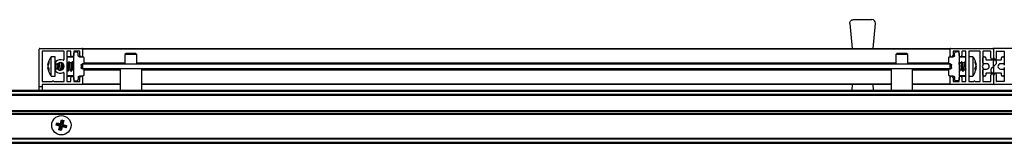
# Model space of a CAD drawing. Header units: millimetres. Extents: x 3352.2 to 3353.8, y 2919.7 to 2919.75.
# Tile 2 of 4: x 3352.6 to 3353.01, y 2919.7 to 2919.75. Entities that reach past the tile are written whole.
import ezdxf

# ---------------------------------------------------------------- set-up
doc = ezdxf.new("R2010")
doc.units = ezdxf.units.MM
doc.layers.add('SANINDUSA', color=3, linetype='Continuous')

msp = doc.modelspace()

# ---------------------------------------------------------------- linework, layer by layer
at = {"layer": 'SANINDUSA'}
for p, q in [((3352.942740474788, 2919.749021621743), (3352.950423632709, 2919.749021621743)), ((3352.941248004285, 2919.747371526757), (3352.9412404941, 2919.747521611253)), ((3352.941248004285, 2919.747371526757), (3352.942278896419, 2919.737121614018)), ((3352.950885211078, 2919.737121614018), (3352.951916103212, 2919.747371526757)), ((3352.605782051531, 2919.721121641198), (3352.605782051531, 2919.736821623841)), ((3352.606082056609, 2919.737121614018), (3352.623482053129, 2919.737121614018)), ((3352.623782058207, 2919.737121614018), (3352.982782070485, 2919.737121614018)), ((3352.623782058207, 2919.737121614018), (3352.623782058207, 2919.736821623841)), ((3352.982782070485, 2919.736821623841), (3352.623782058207, 2919.736821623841)), ((3352.623782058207, 2919.736821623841), (3352.623782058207, 2919.734221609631)), ((3352.982782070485, 2919.736821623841), (3352.982782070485, 2919.737121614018)), ((3352.982782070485, 2919.734221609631), (3352.982782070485, 2919.736821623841)), ((3352.983082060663, 2919.737121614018), (3353.000482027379, 2919.737121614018)), ((3353.000782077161, 2919.736821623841), (3353.000782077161, 2919.733221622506)), ((3353.018482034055, 2919.737121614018), (3353.001082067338, 2919.737121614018)), ((3352.606982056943, 2919.735821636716), (3352.606982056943, 2919.723421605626)), ((3352.615982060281, 2919.73592165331), (3352.607082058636, 2919.73592165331)), ((3352.612472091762, 2919.733621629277), (3352.610748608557, 2919.733621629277)), ((3352.610748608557, 2919.727231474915), (3352.610748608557, 2919.733621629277)), ((3352.612472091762, 2919.727231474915), (3352.612472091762, 2919.733621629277)), ((3352.616082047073, 2919.732479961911), (3352.616082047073, 2919.735821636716)), ((3352.617282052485, 2919.735821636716), (3352.617282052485, 2919.723421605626)), ((3352.620082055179, 2919.733421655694), (3352.617282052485, 2919.733421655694)), ((3352.618782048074, 2919.73592165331), (3352.617382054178, 2919.73592165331)), ((3352.620082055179, 2919.733621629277), (3352.61748205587, 2919.733621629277)), ((3352.618882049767, 2919.734221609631), (3352.618882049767, 2919.735821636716)), ((3352.620082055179, 2919.735821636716), (3352.620082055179, 2919.734221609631)), ((3352.620082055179, 2919.735621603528), (3352.621490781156, 2919.735597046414)), ((3352.620082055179, 2919.724121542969), (3352.620082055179, 2919.735121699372)), ((3352.622482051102, 2919.73592165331), (3352.620182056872, 2919.73592165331)), ((3352.621982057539, 2919.734112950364), (3352.621982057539, 2919.735097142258)), ((3352.622473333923, 2919.733613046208), (3352.623990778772, 2919.733586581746)), ((3352.622582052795, 2919.734221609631), (3352.622582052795, 2919.735821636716)), ((3352.623782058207, 2919.733590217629), (3352.623782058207, 2919.734221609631)), ((3352.624482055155, 2919.731135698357), (3352.624482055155, 2919.733086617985)), ((3352.641782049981, 2919.735021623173), (3352.641282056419, 2919.734521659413)), ((3352.641282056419, 2919.734521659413), (3352.641282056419, 2919.730621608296)), ((3352.643926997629, 2919.734521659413), (3352.641282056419, 2919.734521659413)), ((3352.645782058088, 2919.735021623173), (3352.641782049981, 2919.735021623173)), ((3352.64628205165, 2919.734521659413), (3352.643926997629, 2919.734521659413)), ((3352.64628205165, 2919.734521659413), (3352.645782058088, 2919.735021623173)), ((3352.64628205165, 2919.730621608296), (3352.64628205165, 2919.734521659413)), ((3352.960782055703, 2919.735021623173), (3352.960282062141, 2919.734521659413)), ((3352.960282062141, 2919.734521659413), (3352.960282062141, 2919.730621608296)), ((3352.96292698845, 2919.734521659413), (3352.960282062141, 2919.734521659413)), ((3352.96478206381, 2919.735021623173), (3352.960782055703, 2919.735021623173)), ((3352.965282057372, 2919.734521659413), (3352.96292698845, 2919.734521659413)), ((3352.965282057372, 2919.734521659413), (3352.96478206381, 2919.735021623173)), ((3352.965282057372, 2919.730621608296), (3352.965282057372, 2919.734521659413)), ((3352.982082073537, 2919.733086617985), (3352.982082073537, 2919.731135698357)), ((3352.982573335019, 2919.733586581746), (3352.984090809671, 2919.733613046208)), ((3352.982782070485, 2919.733590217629), (3352.982782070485, 2919.734221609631)), ((3352.983982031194, 2919.735821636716), (3352.983982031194, 2919.734221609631)), ((3352.986382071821, 2919.73592165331), (3352.984082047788, 2919.73592165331)), ((3352.984582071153, 2919.734112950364), (3352.984582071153, 2919.735097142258)), ((3352.98648202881, 2919.735621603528), (3352.985073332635, 2919.735597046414)), ((3352.98648202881, 2919.734221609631), (3352.98648202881, 2919.735821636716)), ((3352.98648202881, 2919.735121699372), (3352.98648202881, 2919.724121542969)), ((3352.98908204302, 2919.733621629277), (3352.98648202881, 2919.733621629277)), ((3352.989282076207, 2919.733421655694), (3352.98648202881, 2919.733421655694)), ((3352.987682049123, 2919.735821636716), (3352.987682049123, 2919.734221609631)), ((3352.989182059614, 2919.73592165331), (3352.987782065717, 2919.73592165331)), ((3352.989282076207, 2919.723421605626), (3352.989282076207, 2919.735821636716)), ((3352.990482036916, 2919.735821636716), (3352.990482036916, 2919.723421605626)), ((3352.99220550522, 2919.733621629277), (3352.990482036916, 2919.733621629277)), ((3352.995082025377, 2919.73592165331), (3352.99058205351, 2919.73592165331)), ((3352.992381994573, 2919.733326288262), (3352.992193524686, 2919.73358509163)), ((3352.99220550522, 2919.733621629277), (3352.99220550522, 2919.725621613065)), ((3352.995182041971, 2919.723421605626), (3352.995182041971, 2919.735821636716)), ((3352.996382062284, 2919.735821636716), (3352.996382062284, 2919.730176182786)), ((3352.996382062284, 2919.731121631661), (3352.996382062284, 2919.733221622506)), ((3352.999482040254, 2919.73592165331), (3352.996482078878, 2919.73592165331)), ((3352.996782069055, 2919.733621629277), (3352.997182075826, 2919.733621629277)), ((3352.997582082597, 2919.733221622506), (3352.997582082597, 2919.732521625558)), ((3352.997732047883, 2919.732371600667), (3353.001282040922, 2919.732371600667)), ((3352.999582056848, 2919.733221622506), (3352.999582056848, 2919.735821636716)), ((3353.001282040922, 2919.732371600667), (3353.003832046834, 2919.732371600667)), ((3353.00198203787, 2919.733221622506), (3353.00198203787, 2919.735821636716)), ((3353.002082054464, 2919.73592165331), (3353.005082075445, 2919.73592165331)), ((3353.003982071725, 2919.732521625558), (3353.003982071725, 2919.733221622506)), ((3353.004382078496, 2919.733621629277), (3353.004782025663, 2919.733621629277)), ((3353.005182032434, 2919.735821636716), (3353.005182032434, 2919.730176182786)), ((3353.005182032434, 2919.733221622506), (3353.005182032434, 2919.731121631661)), ((3352.609417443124, 2919.730380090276), (3352.609751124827, 2919.731620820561)), ((3352.609751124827, 2919.731043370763), (3352.609417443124, 2919.729732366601)), ((3352.609576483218, 2919.730494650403), (3352.609417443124, 2919.729822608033)), ((3352.609417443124, 2919.729732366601), (3352.609751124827, 2919.728734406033)), ((3352.609568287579, 2919.728918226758), (3352.609417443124, 2919.729510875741)), ((3352.609538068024, 2919.728910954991), (3352.609417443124, 2919.729420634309)), ((3352.609685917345, 2919.728929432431), (3352.609417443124, 2919.728863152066)), ((3352.609751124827, 2919.727959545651), (3352.609417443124, 2919.728863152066)), ((3352.609751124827, 2919.731620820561), (3352.609751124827, 2919.731043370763)), ((3352.609751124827, 2919.728734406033), (3352.609751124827, 2919.727959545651)), ((3352.612472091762, 2919.727961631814), (3352.612473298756, 2919.727983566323)), ((3352.612672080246, 2919.730774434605), (3352.612672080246, 2919.72874924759)), ((3352.612672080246, 2919.72874924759), (3352.612672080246, 2919.728468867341)), ((3352.613330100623, 2919.728560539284), (3352.613372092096, 2919.728772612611)), ((3352.613927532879, 2919.728161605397), (3352.61460382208, 2919.728161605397)), ((3352.614264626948, 2919.731044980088), (3352.614214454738, 2919.73117885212)), ((3352.614224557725, 2919.72806206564), (3352.614260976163, 2919.728161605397)), ((3352.614962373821, 2919.731081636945), (3352.614240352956, 2919.731081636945)), ((3352.614579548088, 2919.728198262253), (3352.614645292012, 2919.728022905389)), ((3352.61463410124, 2919.731220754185), (3352.614583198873, 2919.731081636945)), ((3352.614788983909, 2919.731081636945), (3352.614781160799, 2919.731232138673)), ((3352.614994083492, 2919.731167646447), (3352.614941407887, 2919.731094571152)), ((3352.617762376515, 2919.731081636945), (3352.617282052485, 2919.731081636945)), ((3352.617282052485, 2919.728161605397), (3352.617403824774, 2919.728161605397)), ((3352.617379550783, 2919.728198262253), (3352.617611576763, 2919.727579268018)), ((3352.617685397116, 2919.727569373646), (3352.61810276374, 2919.728148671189)), ((3352.618158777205, 2919.731673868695), (3352.617741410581, 2919.731094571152)), ((3352.618111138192, 2919.728161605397), (3352.618803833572, 2919.728161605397)), ((3352.618464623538, 2919.731044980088), (3352.618232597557, 2919.731663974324)), ((3352.619162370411, 2919.731081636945), (3352.618440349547, 2919.731081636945)), ((3352.618779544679, 2919.728198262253), (3352.61901157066, 2919.727579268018)), ((3352.619085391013, 2919.727569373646), (3352.619502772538, 2919.728148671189)), ((3352.619558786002, 2919.731673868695), (3352.619141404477, 2919.731094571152)), ((3352.619511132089, 2919.728161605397), (3352.620082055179, 2919.728161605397)), ((3352.619864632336, 2919.731044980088), (3352.619632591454, 2919.731663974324)), ((3352.620082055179, 2919.731081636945), (3352.619840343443, 2919.731081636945)), ((3352.62318204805, 2919.730130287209), (3352.62318204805, 2919.729112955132)), ((3352.623990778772, 2919.730635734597), (3352.623673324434, 2919.730630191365)), ((3352.623673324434, 2919.728613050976), (3352.623990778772, 2919.728607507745)), ((3352.623782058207, 2919.730621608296), (3352.623782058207, 2919.730632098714)), ((3352.623782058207, 2919.730621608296), (3352.623782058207, 2919.728621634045)), ((3352.982782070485, 2919.730621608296), (3352.623782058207, 2919.730621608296)), ((3352.982782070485, 2919.728621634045), (3352.623782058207, 2919.728621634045)), ((3352.623782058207, 2919.728611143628), (3352.623782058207, 2919.728621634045)), ((3352.62448186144, 2919.731121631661), (3352.641282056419, 2919.731121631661)), ((3352.639332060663, 2919.72812161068), (3352.62448186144, 2919.72812161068)), ((3352.624482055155, 2919.726156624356), (3352.624482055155, 2919.728107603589)), ((3352.639332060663, 2919.728621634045), (3352.639332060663, 2919.719721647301)), ((3352.64628205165, 2919.731121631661), (3352.960282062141, 2919.731121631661)), ((3352.648232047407, 2919.719721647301), (3352.648232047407, 2919.728621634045)), ((3352.958332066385, 2919.72812161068), (3352.648232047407, 2919.72812161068)), ((3352.958332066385, 2919.728621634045), (3352.958332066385, 2919.719721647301)), ((3352.965282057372, 2919.731121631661), (3352.982082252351, 2919.731121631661)), ((3352.967232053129, 2919.719721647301), (3352.967232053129, 2919.728621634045)), ((3352.982082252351, 2919.72812161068), (3352.967232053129, 2919.72812161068)), ((3352.982082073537, 2919.728107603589), (3352.982082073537, 2919.726156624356)), ((3352.982890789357, 2919.730630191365), (3352.982573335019, 2919.730635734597)), ((3352.982573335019, 2919.728607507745), (3352.982890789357, 2919.728613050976)), ((3352.982782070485, 2919.730632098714), (3352.982782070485, 2919.730621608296)), ((3352.982782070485, 2919.728621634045), (3352.982782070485, 2919.730621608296)), ((3352.982782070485, 2919.728611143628), (3352.982782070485, 2919.728621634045)), ((3352.98338205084, 2919.729112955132), (3352.98338205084, 2919.730130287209)), ((3352.986583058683, 2919.731104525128), (3352.98648202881, 2919.731239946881)), ((3352.987299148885, 2919.731081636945), (3352.986572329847, 2919.731081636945)), ((3352.986757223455, 2919.727568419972), (3352.986983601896, 2919.728190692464)), ((3352.986965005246, 2919.728161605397), (3352.98766750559, 2919.728161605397)), ((3352.987506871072, 2919.731674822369), (3352.987280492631, 2919.731052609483)), ((3352.987983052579, 2919.731104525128), (3352.987552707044, 2919.731681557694)), ((3352.987681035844, 2919.728138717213), (3352.988111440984, 2919.727561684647)), ((3352.988699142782, 2919.731081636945), (3352.987972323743, 2919.731081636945)), ((3352.988157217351, 2919.727568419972), (3352.988383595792, 2919.728190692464)), ((3352.988364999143, 2919.728161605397), (3352.989067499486, 2919.728161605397)), ((3352.988906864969, 2919.731674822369), (3352.988680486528, 2919.731052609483)), ((3352.989282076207, 2919.731239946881), (3352.98895270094, 2919.731681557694)), ((3352.989081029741, 2919.728138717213), (3352.989282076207, 2919.727869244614)), ((3352.99320298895, 2919.731730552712), (3352.993536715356, 2919.730355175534)), ((3352.99320298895, 2919.731274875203), (3352.99320298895, 2919.731730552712)), ((3352.993536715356, 2919.7298440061), (3352.99320298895, 2919.731274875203)), ((3352.99320298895, 2919.729041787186), (3352.993536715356, 2919.7298440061)), ((3352.99320298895, 2919.728189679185), (3352.99320298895, 2919.729041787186)), ((3352.99320298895, 2919.728967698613), (3352.993536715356, 2919.728888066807)), ((3352.993536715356, 2919.728888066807), (3352.99320298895, 2919.728189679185)), ((3352.993371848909, 2919.728396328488), (3352.99320298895, 2919.727920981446)), ((3352.993317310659, 2919.727912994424), (3352.993416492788, 2919.728301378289)), ((3352.993357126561, 2919.729412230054), (3352.993536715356, 2919.729399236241)), ((3352.993536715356, 2919.729711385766), (3352.993379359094, 2919.730317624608)), ((3352.993536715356, 2919.729531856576), (3352.993379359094, 2919.728925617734)), ((3352.993536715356, 2919.729399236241), (3352.993423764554, 2919.728915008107)), ((3352.993443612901, 2919.728504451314), (3352.993536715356, 2919.728888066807)), ((3352.993491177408, 2919.730487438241), (3352.993447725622, 2919.730721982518)), ((3352.996363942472, 2919.730118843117), (3352.996136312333, 2919.72979369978)), ((3352.996136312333, 2919.729449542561), (3352.996363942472, 2919.729124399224)), ((3352.996382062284, 2919.729067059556), (3352.996382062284, 2919.723421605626)), ((3352.996382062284, 2919.726021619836), (3352.996382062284, 2919.72812161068)), ((3352.997882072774, 2919.73072162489), (3352.996782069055, 2919.73072162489)), ((3352.996782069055, 2919.728521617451), (3352.997882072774, 2919.728521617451)), ((3352.999782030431, 2919.727371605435), (3352.999782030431, 2919.728498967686)), ((3352.99994755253, 2919.728870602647), (3353.000715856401, 2919.729562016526)), ((3353.000782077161, 2919.729710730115), (3353.000782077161, 2919.731871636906)), ((3353.000782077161, 2919.729532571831), (3353.000782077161, 2919.727371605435)), ((3353.001616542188, 2919.730372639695), (3353.000848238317, 2919.729681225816)), ((3353.001782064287, 2919.731871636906), (3353.001782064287, 2919.73074433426)), ((3353.004782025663, 2919.73072162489), (3353.003682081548, 2919.73072162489)), ((3353.003682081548, 2919.728521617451), (3353.004782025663, 2919.728521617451)), ((3353.005182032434, 2919.729067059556), (3353.005182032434, 2919.723421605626)), ((3353.005182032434, 2919.72812161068), (3353.005182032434, 2919.726021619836)), ((3352.610748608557, 2919.725621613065), (3352.610748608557, 2919.727231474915)), ((3352.610748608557, 2919.725621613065), (3352.612472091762, 2919.725621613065)), ((3352.612472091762, 2919.725621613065), (3352.612472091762, 2919.727231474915)), ((3352.616082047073, 2919.723421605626), (3352.616082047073, 2919.726763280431)), ((3352.617282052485, 2919.725821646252), (3352.620082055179, 2919.725821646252)), ((3352.61748205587, 2919.725621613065), (3352.620082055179, 2919.725621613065)), ((3352.618882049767, 2919.723421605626), (3352.618882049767, 2919.72502163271)), ((3352.620082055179, 2919.72502163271), (3352.620082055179, 2919.723421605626)), ((3352.621982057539, 2919.725130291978), (3352.621982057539, 2919.724146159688)), ((3352.623990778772, 2919.7256567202), (3352.622473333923, 2919.725630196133)), ((3352.622582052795, 2919.723421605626), (3352.622582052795, 2919.72502163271)), ((3352.623782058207, 2919.72502163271), (3352.623782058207, 2919.725653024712)), ((3352.623782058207, 2919.72502163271), (3352.623782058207, 2919.7224216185)), ((3352.984090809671, 2919.725630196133), (3352.982573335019, 2919.7256567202)), ((3352.982782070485, 2919.72502163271), (3352.982782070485, 2919.725653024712)), ((3352.982782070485, 2919.7224216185), (3352.982782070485, 2919.72502163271)), ((3352.983982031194, 2919.72502163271), (3352.983982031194, 2919.723421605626)), ((3352.984582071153, 2919.725130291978), (3352.984582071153, 2919.724146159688)), ((3352.98648202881, 2919.727869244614), (3352.986711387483, 2919.727561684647)), ((3352.98648202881, 2919.725821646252), (3352.989282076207, 2919.725821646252)), ((3352.98648202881, 2919.725621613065), (3352.98908204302, 2919.725621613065)), ((3352.98648202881, 2919.723421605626), (3352.98648202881, 2919.72502163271)), ((3352.987682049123, 2919.72502163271), (3352.987682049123, 2919.723421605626)), ((3352.990482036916, 2919.725621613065), (3352.99220550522, 2919.725621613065)), ((3352.992210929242, 2919.725678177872), (3352.992581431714, 2919.726161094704)), ((3352.997182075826, 2919.725621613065), (3352.996782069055, 2919.725621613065)), ((3352.997582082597, 2919.726721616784), (3352.997582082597, 2919.726021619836)), ((3353.000282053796, 2919.726871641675), (3352.997732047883, 2919.726871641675)), ((3352.999582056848, 2919.723421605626), (3352.999582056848, 2919.726021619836)), ((3353.003832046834, 2919.726871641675), (3353.000282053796, 2919.726871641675)), ((3353.000782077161, 2919.726021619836), (3353.000782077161, 2919.7224216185)), ((3353.00198203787, 2919.723421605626), (3353.00198203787, 2919.726021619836)), ((3353.003982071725, 2919.726021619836), (3353.003982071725, 2919.726721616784)), ((3353.004782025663, 2919.725621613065), (3353.004382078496, 2919.725621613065)), ((3352.606982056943, 2919.721121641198), (3352.605782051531, 2919.721121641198)), ((3352.605782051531, 2919.719721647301), (3352.605782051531, 2919.721121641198)), ((3352.606982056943, 2919.722021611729), (3352.606982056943, 2919.721121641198)), ((3352.606982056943, 2919.721121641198), (3352.606982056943, 2919.719721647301)), ((3352.607082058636, 2919.723321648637), (3352.61123204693, 2919.723321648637)), ((3352.623482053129, 2919.722121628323), (3352.607082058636, 2919.722121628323)), ((3352.611832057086, 2919.723321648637), (3352.615982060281, 2919.723321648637)), ((3352.617382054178, 2919.723321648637), (3352.618782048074, 2919.723321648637)), ((3352.620082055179, 2919.723621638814), (3352.621490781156, 2919.723646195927)), ((3352.620182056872, 2919.723321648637), (3352.622482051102, 2919.723321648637)), ((3352.623782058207, 2919.7224216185), (3352.623782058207, 2919.722121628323)), ((3352.623782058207, 2919.7224216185), (3352.639332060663, 2919.7224216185)), ((3352.639332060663, 2919.722121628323), (3352.623782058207, 2919.722121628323)), ((3352.648232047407, 2919.7224216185), (3352.958332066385, 2919.7224216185)), ((3352.958332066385, 2919.722121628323), (3352.648232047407, 2919.722121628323)), ((3352.942278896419, 2919.722121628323), (3352.94203752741, 2919.719721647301)), ((3352.951126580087, 2919.719721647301), (3352.950885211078, 2919.722121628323)), ((3352.967232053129, 2919.7224216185), (3352.982782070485, 2919.7224216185)), ((3352.982782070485, 2919.722121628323), (3352.967232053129, 2919.722121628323)), ((3352.982782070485, 2919.722121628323), (3352.982782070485, 2919.7224216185)), ((3353.000482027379, 2919.722121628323), (3352.983082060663, 2919.722121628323)), ((3352.984082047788, 2919.723321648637), (3352.986382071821, 2919.723321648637)), ((3352.98648202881, 2919.723621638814), (3352.985073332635, 2919.723646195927)), ((3352.987782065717, 2919.723321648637), (3352.989182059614, 2919.723321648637)), ((3352.99058205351, 2919.723321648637), (3352.992532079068, 2919.723321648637)), ((3352.993132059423, 2919.723321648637), (3352.995082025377, 2919.723321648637)), ((3352.996482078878, 2919.723321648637), (3352.999482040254, 2919.723321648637)), ((3353.018482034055, 2919.722121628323), (3353.001082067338, 2919.722121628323)), ((3353.005082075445, 2919.723321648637), (3353.002082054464, 2919.723321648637)), ((3352.246782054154, 2919.719721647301), (3353.754782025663, 2919.719721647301)), ((3352.246782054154, 2919.719421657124), (3353.754782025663, 2919.719421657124)), ((3353.754782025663, 2919.718021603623), (3352.246782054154, 2919.718021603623)), ((3353.754782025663, 2919.717721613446), (3352.246782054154, 2919.717721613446)), ((3353.754782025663, 2919.717621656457), (3352.246782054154, 2919.717621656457)), ((3352.246782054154, 2919.711321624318), (3353.754782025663, 2919.711321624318)), ((3352.246782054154, 2919.711221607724), (3353.754782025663, 2919.711221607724)), ((3352.246782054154, 2919.710921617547), (3353.754782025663, 2919.710921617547)), ((3353.754782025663, 2919.710021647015), (3352.246782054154, 2919.710021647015)), ((3353.754782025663, 2919.709721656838), (3352.246782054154, 2919.709721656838)), ((3353.754782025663, 2919.709621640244), (3352.246782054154, 2919.709621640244)), ((3352.611109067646, 2919.706221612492), (3352.611110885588, 2919.706221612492)), ((3352.611110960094, 2919.704221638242), (3352.611109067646, 2919.704221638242)), ((3352.611110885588, 2919.706221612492), (3352.611113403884, 2919.706221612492)), ((3352.61111347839, 2919.704221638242), (3352.611110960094, 2919.704221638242)), ((3352.611584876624, 2919.707205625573), (3352.611508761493, 2919.707205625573)), ((3352.612797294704, 2919.705324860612), (3352.613055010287, 2919.706256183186)), ((3352.613138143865, 2919.705517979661), (3352.612797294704, 2919.705324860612)), ((3352.614315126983, 2919.704843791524), (3352.612797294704, 2919.705324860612)), ((3352.613055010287, 2919.706256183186), (3352.614604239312, 2919.705888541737)), ((3352.613055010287, 2919.706256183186), (3352.613248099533, 2919.705915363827)), ((3352.613248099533, 2919.705915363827), (3352.613138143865, 2919.705517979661)), ((3352.614728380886, 2919.705077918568), (3352.613138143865, 2919.705517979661)), ((3352.613248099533, 2919.705915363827), (3352.614838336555, 2919.705475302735)), ((3352.613947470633, 2919.703294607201), (3352.614315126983, 2919.704843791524)), ((3352.614728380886, 2919.705077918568), (3352.614288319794, 2919.703487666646)), ((3352.614728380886, 2919.705077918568), (3352.614315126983, 2919.704843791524)), ((3352.614604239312, 2919.705888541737), (3352.6150853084, 2919.707406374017)), ((3352.614604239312, 2919.705888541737), (3352.614838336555, 2919.705475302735)), ((3352.614685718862, 2919.703377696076), (3352.615125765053, 2919.704967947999)), ((3352.615278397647, 2919.707065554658), (3352.614838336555, 2919.705475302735)), ((3352.615359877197, 2919.704554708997), (3352.614878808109, 2919.703036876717)), ((3352.6150853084, 2919.707406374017), (3352.615278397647, 2919.707065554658)), ((3352.6150853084, 2919.707406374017), (3352.616016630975, 2919.707148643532)), ((3352.615125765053, 2919.704967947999), (3352.615359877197, 2919.704554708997)), ((3352.615125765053, 2919.704967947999), (3352.616716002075, 2919.704527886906)), ((3352.615235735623, 2919.705365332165), (3352.615675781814, 2919.706955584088)), ((3352.615235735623, 2919.705365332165), (3352.615648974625, 2919.70559945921)), ((3352.615235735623, 2919.705365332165), (3352.616825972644, 2919.704925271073)), ((3352.615675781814, 2919.706955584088), (3352.615278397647, 2919.707065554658)), ((3352.616909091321, 2919.704187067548), (3352.615359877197, 2919.704554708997)), ((3352.616016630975, 2919.707148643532), (3352.615648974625, 2919.70559945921)), ((3352.615648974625, 2919.70559945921), (3352.617166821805, 2919.705118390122)), ((3352.615675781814, 2919.706955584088), (3352.616016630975, 2919.707148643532)), ((3352.616716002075, 2919.704527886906), (3352.616825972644, 2919.704925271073)), ((3352.616909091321, 2919.704187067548), (3352.616716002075, 2919.704527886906)), ((3352.616825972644, 2919.704925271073), (3352.617166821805, 2919.705118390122)), ((3352.617166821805, 2919.705118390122), (3352.616909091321, 2919.704187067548)), ((3352.61837892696, 2919.707205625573), (3352.618455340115, 2919.707205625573)), ((3352.618850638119, 2919.706221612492), (3352.618853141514, 2919.706221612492)), ((3352.618853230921, 2919.704221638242), (3352.618850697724, 2919.704221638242)), ((3352.618853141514, 2919.706221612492), (3352.618855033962, 2919.706221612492)), ((3352.618855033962, 2919.704221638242), (3352.618853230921, 2919.704221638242)), ((3352.246782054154, 2919.699821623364), (3353.754782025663, 2919.699821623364)), ((3353.754782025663, 2919.69972160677), (3352.246782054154, 2919.69972160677)), ((3352.611585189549, 2919.703237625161), (3352.611508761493, 2919.703237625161)), ((3352.614288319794, 2919.703487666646), (3352.613947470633, 2919.703294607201)), ((3352.614878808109, 2919.703036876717), (3352.613947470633, 2919.703294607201)), ((3352.614288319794, 2919.703487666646), (3352.614685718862, 2919.703377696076)), ((3352.614878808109, 2919.703036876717), (3352.614685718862, 2919.703377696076)), ((3352.618455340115, 2919.703237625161), (3352.618379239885, 2919.703237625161)), ((3353.754782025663, 2919.699421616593), (3352.246782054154, 2919.699421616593)), ((3353.754782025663, 2919.698021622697), (3352.246782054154, 2919.698021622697)), ((3353.754782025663, 2919.697721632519), (3352.246782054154, 2919.697721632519))]:
    msp.add_line(p, q, dxfattribs=at)
at = {"layer": 'SANINDUSA', "flags": 128}
for points in [[(3352.613911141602, 2919.728161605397), (3352.613978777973, 2919.728338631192), (3352.614072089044, 2919.728726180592)], [(3352.614933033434, 2919.731081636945), (3352.614944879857, 2919.73109916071), (3352.614998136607, 2919.731070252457), (3352.615016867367, 2919.730822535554), (3352.614998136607, 2919.730394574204), (3352.614944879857, 2919.729853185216), (3352.614865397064, 2919.729282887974), (3352.614772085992, 2919.728772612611)], [(3352.61533438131, 2919.728209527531), (3352.61537878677, 2919.728338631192), (3352.61547208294, 2919.728726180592)], [(3352.617733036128, 2919.731081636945), (3352.617744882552, 2919.73109916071), (3352.617798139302, 2919.731070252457), (3352.617816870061, 2919.730822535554), (3352.617798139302, 2919.730394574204), (3352.617744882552, 2919.729853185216), (3352.617665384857, 2919.729282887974), (3352.617572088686, 2919.728772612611)], [(3352.61810276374, 2919.728148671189), (3352.618178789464, 2919.728338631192), (3352.618272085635, 2919.728726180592)], [(3352.618267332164, 2919.731282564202), (3352.618241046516, 2919.731636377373), (3352.618166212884, 2919.731683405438), (3352.618158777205, 2919.731673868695)], [(3352.619133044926, 2919.731081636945), (3352.619144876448, 2919.73109916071), (3352.619198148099, 2919.731070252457), (3352.619216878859, 2919.730822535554), (3352.619198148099, 2919.730394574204), (3352.619144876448, 2919.729853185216), (3352.619065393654, 2919.729282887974), (3352.618972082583, 2919.728772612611)], [(3352.619502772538, 2919.728148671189), (3352.619578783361, 2919.728338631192), (3352.619672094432, 2919.728726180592)], [(3352.619667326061, 2919.731282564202), (3352.619641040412, 2919.731636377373), (3352.619566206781, 2919.731683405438), (3352.619558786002, 2919.731673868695)], [(3352.98648202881, 2919.728377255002), (3352.98656416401, 2919.728007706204), (3352.986676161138, 2919.727629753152), (3352.986751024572, 2919.727555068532), (3352.986757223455, 2919.727568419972)], [(3352.986782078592, 2919.728958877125), (3352.986688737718, 2919.729500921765), (3352.986609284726, 2919.730069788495), (3352.986555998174, 2919.730576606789), (3352.986537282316, 2919.73094234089), (3352.986555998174, 2919.731109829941), (3352.986596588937, 2919.731081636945)], [(3352.987552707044, 2919.731681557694), (3352.987513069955, 2919.73168817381), (3352.987486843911, 2919.731448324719)], [(3352.987486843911, 2919.731448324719), (3352.987513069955, 2919.730930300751), (3352.987587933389, 2919.730213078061), (3352.987699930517, 2919.729405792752), (3352.987832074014, 2919.728631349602), (3352.987964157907, 2919.728007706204), (3352.988076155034, 2919.727629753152), (3352.988151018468, 2919.727555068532), (3352.988157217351, 2919.727568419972)], [(3352.988182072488, 2919.728958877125), (3352.988088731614, 2919.729500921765), (3352.988009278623, 2919.730069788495), (3352.987955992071, 2919.730576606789), (3352.987937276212, 2919.73094234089), (3352.987955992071, 2919.731109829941), (3352.987996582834, 2919.731081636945)], [(3352.98895270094, 2919.731681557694), (3352.988913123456, 2919.73168817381), (3352.988886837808, 2919.731448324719)]]:
    msp.add_lwpolyline(points, dxfattribs=at)
at = {"layer": 'SANINDUSA'}
msp.add_circle((3352.614982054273, 2919.705221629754), 0.004000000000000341, dxfattribs=at)
for centre, radius, start, end in [((3352.950423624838, 2919.747521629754), 0.001499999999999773, 0, 90), ((3352.950423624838, 2919.747521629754), 0.001500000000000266, 354.2568061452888, 0), ((3352.606082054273, 2919.736821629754), 0.0003000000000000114, 90, 180), ((3352.623482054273, 2919.736821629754), 0.0003000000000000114, 0, 90), ((3352.983082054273, 2919.736821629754), 0.0003000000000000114, 90, 180), ((3353.000482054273, 2919.736821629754), 0.0003000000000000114, 0, 90), ((3353.001082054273, 2919.736821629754), 0.0003000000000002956, 90, 180), ((3352.607082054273, 2919.735821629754), 0.0001000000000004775, 90, 180), ((3352.614582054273, 2919.729621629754), 0.002800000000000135, 67.22602758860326, 133.3417582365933), ((3352.615782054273, 2919.73247995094), 0.0002999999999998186, 247.2260275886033, 0), ((3352.615982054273, 2919.735821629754), 0.0001000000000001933, 0, 90), ((3352.617382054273, 2919.735821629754), 0.0001000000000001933, 90, 180), ((3352.617482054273, 2919.733421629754), 0.0002000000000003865, 90, 180), ((3352.618782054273, 2919.735821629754), 0.0001000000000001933, 0, 90), ((3352.619482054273, 2919.734221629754), 0.0006000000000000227, 180, 0), ((3352.620182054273, 2919.735821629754), 0.0001000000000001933, 90, 180), ((3352.621482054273, 2919.735097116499), 0.0005000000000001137, 0, 88.99999999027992), ((3352.622482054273, 2919.735821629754), 0.0001000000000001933, 0, 90), ((3352.623182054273, 2919.734221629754), 0.0006000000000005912, 180, 0), ((3352.623982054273, 2919.73308664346), 0.0005000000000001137, 0, 88.99999999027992), ((3352.982582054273, 2919.73308664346), 0.0005000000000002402, 91.0000000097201, 180), ((3352.983382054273, 2919.734221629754), 0.0006000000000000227, 180, 0), ((3352.984082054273, 2919.735821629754), 9.999999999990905e-05, 90, 180), ((3352.985082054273, 2919.735097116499), 0.0005000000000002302, 91.0000000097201, 180), ((3352.986382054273, 2919.735821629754), 9.999999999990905e-05, 0, 90), ((3352.987082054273, 2919.734221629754), 0.0006000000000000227, 180, 0), ((3352.987782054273, 2919.735821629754), 9.999999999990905e-05, 90, 180), ((3352.989082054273, 2919.733421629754), 0.0002000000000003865, 0, 90), ((3352.989182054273, 2919.735821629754), 0.0001000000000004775, 0, 90), ((3352.990582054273, 2919.735821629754), 9.999999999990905e-05, 90, 180), ((3352.995082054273, 2919.735821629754), 9.999999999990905e-05, 0, 90), ((3352.996482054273, 2919.735821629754), 9.999999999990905e-05, 90, 180), ((3352.996782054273, 2919.733221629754), 0.0003999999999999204, 90, 180), ((3352.997182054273, 2919.733221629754), 0.0004000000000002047, 0, 90), ((3352.997732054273, 2919.732521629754), 0.0001500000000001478, 180, 270), ((3352.999482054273, 2919.735821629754), 9.999999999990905e-05, 0, 90), ((3353.000182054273, 2919.733221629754), 0.0006000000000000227, 180, 0), ((3353.001382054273, 2919.733221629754), 0.0006000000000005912, 180, 0), ((3353.001282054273, 2919.731871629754), 0.0005000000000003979, 90, 180), ((3353.001282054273, 2919.731871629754), 0.0005000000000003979, 0, 90), ((3353.002082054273, 2919.735821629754), 9.999999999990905e-05, 90, 180), ((3353.003832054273, 2919.732521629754), 0.0001499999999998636, 270, 0), ((3353.004382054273, 2919.733221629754), 0.0004000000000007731, 90, 180), ((3353.004782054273, 2919.733221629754), 0.0003999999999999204, 0, 90), ((3353.005082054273, 2919.735821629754), 9.999999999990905e-05, 0, 90), ((3352.613072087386, 2919.731221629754), 0.0006000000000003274, 133.3417582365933, 313.3417582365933), ((3352.613072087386, 2919.728021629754), 0.0006000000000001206, 46.65824176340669, 226.6582417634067), ((3352.602919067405, 2919.731048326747), 0.01069787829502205, 347.7178640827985, 359.1893982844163), ((3352.614582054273, 2919.729621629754), 0.001600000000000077, 226.6582417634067, 133.3417582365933), ((3352.596907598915, 2919.731857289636), 0.01717282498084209, 347.9893465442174, 357.5923555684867), ((3352.598274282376, 2919.731881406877), 0.01720899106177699, 347.2902058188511, 356.9313338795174), ((3352.609608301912, 2919.730906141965), 0.008667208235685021, 337.4278775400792, 2.489174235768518), ((3352.611008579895, 2919.73090609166), 0.008666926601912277, 337.4274637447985, 2.489588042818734), ((3352.603729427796, 2919.732270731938), 0.0201755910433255, 349.5723372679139, 353.6710982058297), ((3352.623982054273, 2919.73113566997), 0.0005000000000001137, 271.0000000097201, 0), ((3352.623982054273, 2919.728107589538), 0.0005000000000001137, 0, 88.99999999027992), ((3352.982582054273, 2919.73113566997), 0.0005000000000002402, 180, 268.9999999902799), ((3352.982582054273, 2919.728107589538), 0.0005000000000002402, 91.0000000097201, 180), ((3352.990146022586, 2919.729186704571), 0.002678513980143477, 185.9782181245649, 203.0327365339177), ((3352.991546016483, 2919.729186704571), 0.002678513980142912, 185.9782181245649, 203.0327365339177), ((3353.008805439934, 2919.732450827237), 0.01994381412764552, 182.8812632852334, 191.7857397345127), ((3352.996382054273, 2919.729621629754), 0.0003000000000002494, 145.0000000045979, 214.9999999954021), ((3352.996282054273, 2919.730176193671), 0.0001000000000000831, 325.0000000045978, 0), ((3352.996282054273, 2919.729067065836), 9.99999999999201e-05, 0, 34.99999999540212), ((3352.996782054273, 2919.731121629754), 0.0004000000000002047, 180, 270), ((3352.996782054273, 2919.728121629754), 0.0003999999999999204, 90, 180), ((3352.997882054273, 2919.729621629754), 0.001100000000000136, 270, 90), ((3353.000282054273, 2919.728498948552), 0.0005000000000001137, 131.9872125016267, 180), ((3353.000582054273, 2919.729710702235), 0.0001999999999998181, 311.9872125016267, 0), ((3353.000982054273, 2919.729532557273), 0.0002000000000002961, 131.9872125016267, 180), ((3353.001282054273, 2919.730744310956), 0.0005000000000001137, 311.9872125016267, 0), ((3353.003682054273, 2919.729621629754), 0.001100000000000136, 90, 270), ((3353.004782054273, 2919.731121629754), 0.0004000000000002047, 270, 0), ((3353.004782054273, 2919.728121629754), 0.0003999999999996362, 0, 90), ((3353.005282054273, 2919.730176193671), 0.0001000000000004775, 180, 214.9999999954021), ((3353.005282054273, 2919.729067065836), 0.0001000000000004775, 145.0000000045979, 180), ((3352.614582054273, 2919.729621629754), 0.002800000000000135, 226.6582417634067, 292.7739724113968), ((3352.615782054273, 2919.726763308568), 0.0003000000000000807, 0, 112.7739724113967), ((3352.617482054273, 2919.725821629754), 0.0002000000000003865, 180, 270), ((3352.619482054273, 2919.725021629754), 0.0006000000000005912, 0, 180), ((3352.621482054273, 2919.724146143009), 0.000499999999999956, 271.0000000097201, 0), ((3352.623182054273, 2919.725021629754), 0.0006000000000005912, 0, 180), ((3352.623982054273, 2919.726156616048), 0.0005000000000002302, 271.0000000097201, 0), ((3352.982582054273, 2919.726156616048), 0.0005000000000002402, 180, 268.9999999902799), ((3352.983382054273, 2919.725021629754), 0.0006000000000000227, 0, 180), ((3352.985082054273, 2919.724146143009), 0.0005000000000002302, 180, 268.9999999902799), ((3352.987082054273, 2919.725021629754), 0.0006000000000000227, 0, 180), ((3352.989082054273, 2919.725821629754), 0.0002000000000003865, 270, 0), ((3352.996782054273, 2919.726021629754), 0.0003999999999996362, 180, 270), ((3352.997182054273, 2919.726021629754), 0.0004000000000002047, 270, 0), ((3352.997732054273, 2919.726721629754), 0.000150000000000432, 90, 180), ((3353.000182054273, 2919.726021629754), 0.0006000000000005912, 0, 180), ((3353.000282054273, 2919.727371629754), 0.0005000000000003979, 180, 270), ((3353.000282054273, 2919.727371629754), 0.0005000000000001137, 270, 0), ((3353.001382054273, 2919.726021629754), 0.0006000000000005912, 0, 180), ((3353.003832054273, 2919.726721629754), 0.0001500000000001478, 0, 90), ((3353.004382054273, 2919.726021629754), 0.0004000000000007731, 180, 270), ((3353.004782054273, 2919.726021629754), 0.0003999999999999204, 270, 0), ((3352.607082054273, 2919.723421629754), 0.0001000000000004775, 180, 270), ((3352.607082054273, 2919.722021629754), 0.0001000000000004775, 90, 180), ((3352.611532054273, 2919.723196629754), 0.0003250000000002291, 22.61986493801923, 157.3801350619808), ((3352.615982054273, 2919.723421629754), 9.999999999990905e-05, 270, 0), ((3352.617382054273, 2919.723421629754), 0.0001000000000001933, 180, 270), ((3352.618782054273, 2919.723421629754), 0.0001000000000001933, 270, 0), ((3352.620182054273, 2919.723421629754), 0.0001000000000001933, 180, 270), ((3352.622482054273, 2919.723421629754), 0.0001000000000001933, 270, 0), ((3352.623482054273, 2919.722421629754), 0.0003000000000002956, 270, 0), ((3352.983082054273, 2919.722421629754), 0.0003000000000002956, 180, 270), ((3352.984082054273, 2919.723421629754), 9.999999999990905e-05, 180, 270), ((3352.986382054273, 2919.723421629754), 9.999999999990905e-05, 270, 0), ((3352.987782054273, 2919.723421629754), 0.0001000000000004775, 180, 270), ((3352.989182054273, 2919.723421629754), 0.0001000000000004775, 270, 0), ((3352.990582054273, 2919.723421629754), 9.999999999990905e-05, 180, 270), ((3352.992832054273, 2919.723196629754), 0.0003250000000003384, 22.61986493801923, 157.3801350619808), ((3352.995082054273, 2919.723421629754), 9.999999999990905e-05, 270, 0), ((3352.996482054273, 2919.723421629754), 9.999999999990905e-05, 180, 270), ((3352.999482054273, 2919.723421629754), 9.999999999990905e-05, 270, 0), ((3353.000482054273, 2919.722421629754), 0.0003000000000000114, 270, 0), ((3353.001082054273, 2919.722421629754), 0.0003000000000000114, 180, 270), ((3353.002082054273, 2919.723421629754), 9.999999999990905e-05, 180, 270), ((3353.005082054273, 2919.723421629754), 9.999999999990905e-05, 270, 0)]:
    msp.add_arc(centre, radius, start, end, dxfattribs=at)
for centre, major_axis, ratio, start_param, end_param in [((3352.613367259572, 2919.729621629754), (0.0001970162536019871, 0.001459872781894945), 0.09782601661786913, 4.104999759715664, 5.780354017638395), ((3352.614767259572, 2919.729621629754), (0.0001970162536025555, 0.001459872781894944), 0.09782601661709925, 4.104999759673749, 6.296386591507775), ((3352.617567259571, 2919.729621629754), (0.0001970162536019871, 0.001459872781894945), 0.09782601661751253, 4.104999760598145, 6.29638659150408), ((3352.618967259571, 2919.729621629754), (0.0001970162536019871, 0.001459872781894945), 0.09782601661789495, 4.10499975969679, 6.296386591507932), ((3352.986786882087, 2919.729621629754), (-0.0002158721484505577, 0.001459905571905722), 0.0769198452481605, 6.271811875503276, 8.313813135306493), ((3352.988186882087, 2919.729621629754), (-0.0002158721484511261, 0.001459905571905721), 0.07691984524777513, 6.271811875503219, 8.313813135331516)]:
    msp.add_ellipse(centre, major_axis=major_axis, ratio=ratio, start_param=start_param, end_param=end_param, dxfattribs=at)
for points, knots in [([(3352.9412404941, 2919.747521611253), (3352.941263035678, 2919.747718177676), (3352.941308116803, 2919.748111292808), (3352.941655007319, 2919.748607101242), (3352.942150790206, 2919.748954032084), (3352.942543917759, 2919.748999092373), (3352.942740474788, 2919.749021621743)], [0, 0, 0, 0, 0.2500088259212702, 0.4999951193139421, 0.7500061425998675, 1, 1, 1, 1]), ([(3352.610733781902, 2919.73355314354), (3352.610605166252, 2919.733395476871), (3352.610199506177, 2919.732898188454), (3352.609757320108, 2919.731889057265), (3352.609447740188, 2919.730947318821), (3352.609434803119, 2919.730408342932), (3352.609432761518, 2919.730323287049)], [0, 0, 0, 0, 0.1721778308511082, 0.5430573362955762, 0.9278897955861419, 1, 1, 1, 1]), ([(3352.622125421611, 2919.733762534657), (3352.622083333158, 2919.733815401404), (3352.622001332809, 2919.733918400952), (3352.621988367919, 2919.734049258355), (3352.621982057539, 2919.734112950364)], [0, 0, 0, 0, 0.5132716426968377, 1, 1, 1, 1]), ([(3352.622473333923, 2919.733613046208), (3352.622440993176, 2919.733615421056), (3352.622376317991, 2919.733620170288), (3352.622283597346, 2919.733651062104), (3352.622197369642, 2919.733697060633), (3352.62214940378, 2919.733740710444), (3352.622125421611, 2919.733762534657)], [0, 0, 0, 0, 0.2500152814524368, 0.4999818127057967, 0.7499988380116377, 1, 1, 1, 1]), ([(3352.984438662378, 2919.733762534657), (3352.984414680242, 2919.733740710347), (3352.984366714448, 2919.733697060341), (3352.984280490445, 2919.733651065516), (3352.98418779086, 2919.733620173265), (3352.984123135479, 2919.733615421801), (3352.984090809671, 2919.733613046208)], [0, 0, 0, 0, 0.2500389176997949, 0.5000937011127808, 0.7500613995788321, 1, 1, 1, 1]), ([(3352.984582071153, 2919.734112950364), (3352.984575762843, 2919.734049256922), (3352.984562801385, 2919.733918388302), (3352.984480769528, 2919.733815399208), (3352.984438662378, 2919.733762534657)], [0, 0, 0, 0, 0.4866975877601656, 1, 1, 1, 1]), ([(3352.993444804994, 2919.730736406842), (3352.993413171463, 2919.730963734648), (3352.993319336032, 2919.731638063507), (3352.992907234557, 2919.732615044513), (3352.992432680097, 2919.733272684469), (3352.992221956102, 2919.733564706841)], [0, 0, 0, 0, 0.2204170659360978, 0.6538293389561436, 1, 1, 1, 1]), ([(3352.609469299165, 2919.728726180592), (3352.609517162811, 2919.728399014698), (3352.609637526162, 2919.727576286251), (3352.610087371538, 2919.726531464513), (3352.610565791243, 2919.725911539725), (3352.610738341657, 2919.725687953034)], [0, 0, 0, 0, 0.296805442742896, 0.7463806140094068, 1, 1, 1, 1]), ([(3352.614072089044, 2919.728726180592), (3352.614095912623, 2919.728867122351), (3352.614143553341, 2919.729148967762), (3352.614205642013, 2919.729653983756), (3352.614252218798, 2919.730146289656), (3352.614276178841, 2919.730535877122), (3352.614282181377, 2919.730817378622), (3352.614277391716, 2919.73099794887), (3352.614262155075, 2919.731029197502), (3352.614256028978, 2919.731041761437)], [0, 0, 0, 0, 0.165912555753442, 0.3317802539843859, 0.496571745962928, 0.6598386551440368, 0.7712108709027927, 0.9080122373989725, 1, 1, 1, 1]), ([(3352.61460382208, 2919.728166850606), (3352.614617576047, 2919.72817878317), (3352.614646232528, 2919.728203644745), (3352.614706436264, 2919.728425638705), (3352.614750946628, 2919.728660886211), (3352.614772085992, 2919.728772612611)], [0, 0, 0, 0, 0.3264184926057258, 0.6800950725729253, 0.9999999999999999, 0.9999999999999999, 0.9999999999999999, 0.9999999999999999]), ([(3352.61547208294, 2919.728726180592), (3352.615495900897, 2919.728867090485), (3352.615543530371, 2919.729148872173), (3352.615605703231, 2919.729654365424), (3352.615651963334, 2919.730144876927), (3352.615676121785, 2919.73052576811), (3352.615678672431, 2919.730696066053), (3352.615679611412, 2919.730758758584)], [0, 0, 0, 0, 0.2197631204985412, 0.4394668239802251, 0.657745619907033, 0.8740043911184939, 1, 1, 1, 1]), ([(3352.617403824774, 2919.728166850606), (3352.617417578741, 2919.72817878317), (3352.617446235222, 2919.728203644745), (3352.617506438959, 2919.728425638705), (3352.617550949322, 2919.728660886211), (3352.617572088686, 2919.728772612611)], [0, 0, 0, 0, 0.3264184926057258, 0.6800950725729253, 0.9999999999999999, 0.9999999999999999, 0.9999999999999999, 0.9999999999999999]), ([(3352.618272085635, 2919.728726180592), (3352.618295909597, 2919.72886712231), (3352.618343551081, 2919.72914896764), (3352.618405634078, 2919.729653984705), (3352.618452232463, 2919.730146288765), (3352.618476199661, 2919.730535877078), (3352.618482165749, 2919.730817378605), (3352.618477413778, 2919.730997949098), (3352.61846215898, 2919.731029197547), (3352.618456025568, 2919.731041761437)], [0, 0, 0, 0, 0.1659124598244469, 0.3317800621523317, 0.4965719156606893, 0.6598387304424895, 0.7712108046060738, 0.908011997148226, 1, 1, 1, 1]), ([(3352.618803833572, 2919.728166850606), (3352.618817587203, 2919.728178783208), (3352.618846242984, 2919.728203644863), (3352.618906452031, 2919.728425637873), (3352.618950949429, 2919.72866088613), (3352.618972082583, 2919.728772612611)], [0, 0, 0, 0, 0.3264189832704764, 0.6800960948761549, 1, 1, 1, 1]), ([(3352.619672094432, 2919.728726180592), (3352.619695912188, 2919.728867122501), (3352.619743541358, 2919.7291489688), (3352.619805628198, 2919.729653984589), (3352.619852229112, 2919.730146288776), (3352.619876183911, 2919.730535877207), (3352.619882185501, 2919.730817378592), (3352.619877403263, 2919.73099794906), (3352.61986215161, 2919.73102919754), (3352.619856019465, 2919.731041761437)], [0, 0, 0, 0, 0.1659118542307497, 0.3317795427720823, 0.4965714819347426, 0.6598383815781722, 0.7712105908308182, 0.9080119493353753, 0.9999999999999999, 0.9999999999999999, 0.9999999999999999, 0.9999999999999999]), ([(3352.62318204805, 2919.730130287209), (3352.623188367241, 2919.730193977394), (3352.623201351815, 2919.730324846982), (3352.62328333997, 2919.730427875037), (3352.623325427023, 2919.730480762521)], [0, 0, 0, 0, 0.4866691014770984, 1, 1, 1, 1]), ([(3352.623325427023, 2919.728762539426), (3352.62328333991, 2919.728815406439), (3352.62320134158, 2919.728918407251), (3352.62318836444, 2919.729049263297), (3352.62318204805, 2919.729112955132)], [0, 0, 0, 0, 0.5132679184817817, 1, 1, 1, 1]), ([(3352.623325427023, 2919.730480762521), (3352.623349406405, 2919.730502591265), (3352.623397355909, 2919.730546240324), (3352.623483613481, 2919.730592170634), (3352.623576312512, 2919.730623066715), (3352.623640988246, 2919.730627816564), (3352.623673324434, 2919.730630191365)], [0, 0, 0, 0, 0.2500296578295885, 0.4999627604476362, 0.7499943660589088, 0.9999999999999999, 0.9999999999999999, 0.9999999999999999, 0.9999999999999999]), ([(3352.623673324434, 2919.728613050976), (3352.623640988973, 2919.728615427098), (3352.623576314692, 2919.728620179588), (3352.623483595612, 2919.728651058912), (3352.623397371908, 2919.728697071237), (3352.623349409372, 2919.72874071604), (3352.623325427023, 2919.728762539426)], [0, 0, 0, 0, 0.2499871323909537, 0.5000002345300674, 0.7499888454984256, 1, 1, 1, 1]), ([(3352.982890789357, 2919.730630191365), (3352.98292311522, 2919.730627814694), (3352.982987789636, 2919.730623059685), (3352.983080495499, 2919.730592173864), (3352.983166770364, 2919.730546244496), (3352.983214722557, 2919.730502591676), (3352.983238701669, 2919.730480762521)], [0, 0, 0, 0, 0.249921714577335, 0.5000188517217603, 0.7499779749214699, 1, 1, 1, 1]), ([(3352.983238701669, 2919.728762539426), (3352.98321471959, 2919.728740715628), (3352.983166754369, 2919.728697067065), (3352.983080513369, 2919.728651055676), (3352.982987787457, 2919.728620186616), (3352.982923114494, 2919.728615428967), (3352.982890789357, 2919.728613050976)], [0, 0, 0, 0, 0.2500035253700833, 0.5000181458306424, 0.7500967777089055, 1, 1, 1, 1]), ([(3352.983238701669, 2919.730480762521), (3352.983280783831, 2919.730427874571), (3352.9833627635, 2919.730324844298), (3352.983375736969, 2919.73019397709), (3352.98338205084, 2919.730130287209)], [0, 0, 0, 0, 0.5133243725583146, 0.9999999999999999, 0.9999999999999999, 0.9999999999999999, 0.9999999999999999]), ([(3352.98338205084, 2919.729112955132), (3352.98337573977, 2919.729049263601), (3352.983362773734, 2919.728918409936), (3352.98328078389, 2919.728815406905), (3352.983238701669, 2919.728762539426)], [0, 0, 0, 0, 0.4867386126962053, 1, 1, 1, 1]), ([(3352.986782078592, 2919.728958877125), (3352.986805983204, 2919.728817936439), (3352.986853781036, 2919.728536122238), (3352.986914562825, 2919.728271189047), (3352.986953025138, 2919.728147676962), (3352.986963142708, 2919.728171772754), (3352.986965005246, 2919.728176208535)], [0, 0, 0, 0, 0.3108741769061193, 0.621600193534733, 0.9303405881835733, 1, 1, 1, 1]), ([(3352.987288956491, 2919.731049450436), (3352.987285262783, 2919.731046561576), (3352.987274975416, 2919.731038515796), (3352.987272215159, 2919.730906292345), (3352.987279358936, 2919.730666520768), (3352.987307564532, 2919.730283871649), (3352.987355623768, 2919.72981141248), (3352.98741623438, 2919.729326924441), (3352.987460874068, 2919.729042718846), (3352.98748207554, 2919.72890773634)], [0, 0, 0, 0, 0.0660125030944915, 0.1838517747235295, 0.328616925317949, 0.4993021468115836, 0.6707562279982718, 0.8436267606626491, 1, 1, 1, 1]), ([(3352.988182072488, 2919.728958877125), (3352.9882059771, 2919.728817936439), (3352.988253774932, 2919.728536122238), (3352.988314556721, 2919.728271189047), (3352.988353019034, 2919.728147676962), (3352.988363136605, 2919.728171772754), (3352.988364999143, 2919.728176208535)], [0, 0, 0, 0, 0.3108741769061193, 0.621600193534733, 0.9303405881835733, 1, 1, 1, 1]), ([(3352.988688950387, 2919.731049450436), (3352.988685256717, 2919.73104656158), (3352.988674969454, 2919.73103851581), (3352.988672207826, 2919.730906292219), (3352.988679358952, 2919.730666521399), (3352.988707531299, 2919.730283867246), (3352.988755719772, 2919.729811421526), (3352.98881620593, 2919.729326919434), (3352.988860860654, 2919.729042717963), (3352.988882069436, 2919.72890773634)], [0, 0, 0, 0, 0.0660125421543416, 0.1838518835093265, 0.3286171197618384, 0.4993024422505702, 0.6707586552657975, 0.8436266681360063, 1, 1, 1, 1]), ([(3352.992221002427, 2919.725689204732), (3352.992341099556, 2919.725836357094), (3352.99273393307, 2919.72631768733), (3352.99319183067, 2919.727266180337), (3352.993381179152, 2919.728091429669), (3352.993474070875, 2919.728496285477)], [0, 0, 0, 0, 0.1832174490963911, 0.5992978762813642, 1, 1, 1, 1]), ([(3352.621982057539, 2919.725130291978), (3352.621988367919, 2919.725193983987), (3352.622001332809, 2919.72532484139), (3352.622083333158, 2919.725427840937), (3352.622125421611, 2919.725480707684)], [0, 0, 0, 0, 0.4867283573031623, 1, 1, 1, 1]), ([(3352.622125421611, 2919.725480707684), (3352.62214940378, 2919.725502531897), (3352.622197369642, 2919.725546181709), (3352.622283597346, 2919.725592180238), (3352.622376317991, 2919.725623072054), (3352.622440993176, 2919.725627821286), (3352.622473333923, 2919.725630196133)], [0, 0, 0, 0, 0.2500011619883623, 0.5000181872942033, 0.7499847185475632, 1, 1, 1, 1]), ([(3352.984090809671, 2919.725630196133), (3352.984123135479, 2919.72562782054), (3352.98418779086, 2919.725623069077), (3352.984280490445, 2919.725592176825), (3352.984366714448, 2919.725546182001), (3352.984414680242, 2919.725502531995), (3352.984438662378, 2919.725480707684)], [0, 0, 0, 0, 0.2499386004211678, 0.4999062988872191, 0.749961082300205, 1, 1, 1, 1]), ([(3352.984438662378, 2919.725480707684), (3352.984480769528, 2919.725427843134), (3352.984562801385, 2919.72532485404), (3352.984575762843, 2919.72519398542), (3352.984582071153, 2919.725130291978)], [0, 0, 0, 0, 0.5133024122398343, 1, 1, 1, 1])]:
    msp.add_open_spline(points, degree=3, knots=knots, dxfattribs=at)

doc.saveas('drawing.dxf')
